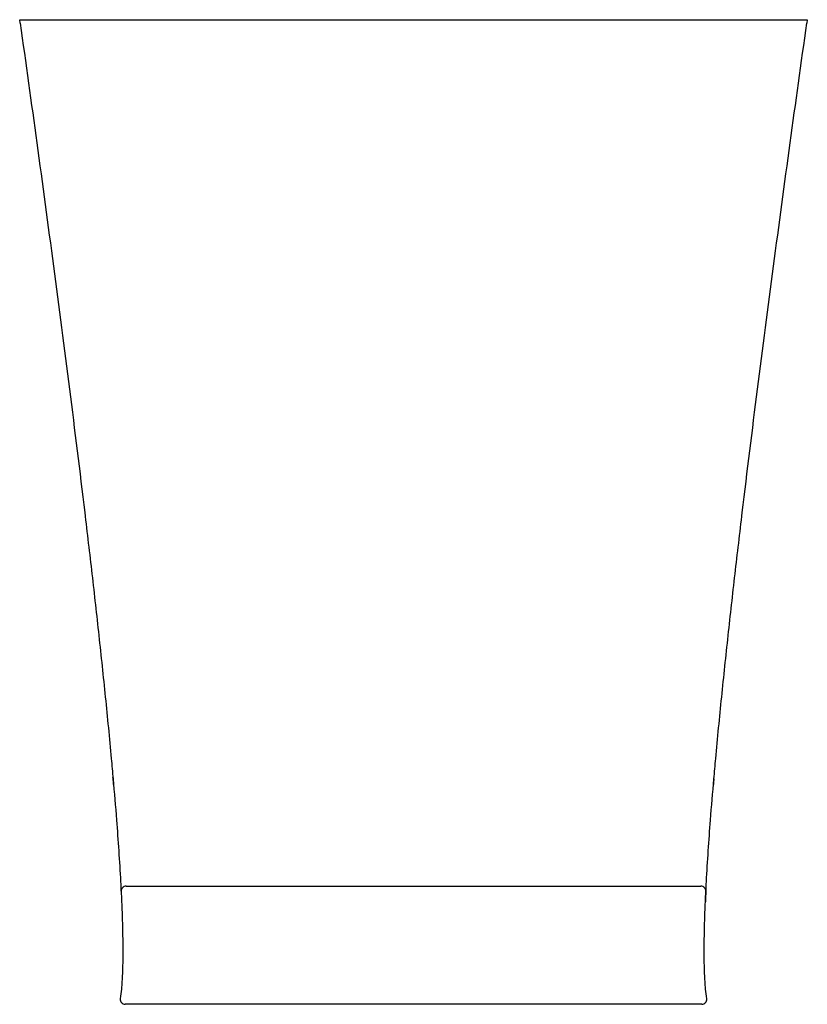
# Model space of a CAD drawing. Header units: millimetres. Extents: x 4018.6126 to 4018.6526, y 1864.6952 to 1864.7452.
import ezdxf

# ---------------------------------------------------------------- set-up
doc = ezdxf.new("R2010")
doc.units = ezdxf.units.MM
doc.layers.add('SANINDUSA', color=3, linetype='Continuous')

msp = doc.modelspace()

# ---------------------------------------------------------------- linework, layer by layer
at = {"layer": 'SANINDUSA'}
for p, q in [((4018.612601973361, 1864.745248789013), (4018.652601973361, 1864.745248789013)), ((4018.612626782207, 1864.74507205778), (4018.612601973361, 1864.745248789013)), ((4018.652601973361, 1864.745248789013), (4018.652577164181, 1864.745072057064)), ((4018.617345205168, 1864.706695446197), (4018.617339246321, 1864.70676341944)), ((4018.617378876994, 1864.706306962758), (4018.617345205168, 1864.706695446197)), ((4018.647858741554, 1864.706695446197), (4018.647825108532, 1864.70630741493)), ((4018.617752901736, 1864.700986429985), (4018.617749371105, 1864.701057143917)), ((4018.61800257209, 1864.701248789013), (4018.647201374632, 1864.701248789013)), ((4018.647454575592, 1864.701057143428), (4018.647451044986, 1864.700986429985)), ((4018.64724765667, 1864.695248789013), (4018.617956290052, 1864.695248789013))]:
    msp.add_line(p, q, dxfattribs=at)
for centre, radius, start, end in [((4018.61800257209, 1864.700998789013), 0.00025, 90, 182.8340443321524), ((4018.647201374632, 1864.700998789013), 0.00025, 357.1659556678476, 90), ((4018.734213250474, 1864.696681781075), 0.08686892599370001, 177.1596372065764, 177.5103341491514), ((4018.617956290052, 1864.695498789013), 0.00025, 171.8228845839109, 270), ((4018.64724765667, 1864.695498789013), 0.00025, 270, 8.17711541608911)]:
    msp.add_arc(centre, radius, start, end, dxfattribs=at)
for points, knots in [([(4018.612626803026, 1864.745072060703), (4018.612911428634, 1864.743045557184), (4018.613482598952, 1864.738933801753), (4018.614319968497, 1864.732737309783), (4018.615135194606, 1864.726482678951), (4018.615782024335, 1864.721271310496), (4018.616272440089, 1864.71710290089), (4018.616623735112, 1864.713977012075), (4018.616954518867, 1864.710851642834), (4018.617190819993, 1864.708424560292), (4018.617315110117, 1864.707039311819), (4018.617345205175, 1864.706695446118)], [0, 0, 0, 0, 0.158346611, 0.3212962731, 0.4842459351, 0.6471955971, 0.7286704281, 0.8101452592, 0.8916200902, 0.9730949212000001, 1, 1, 1, 1]), ([(4018.647858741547, 1864.706695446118), (4018.647888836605, 1864.707039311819), (4018.64801312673, 1864.708424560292), (4018.648249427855, 1864.710851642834), (4018.64858021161, 1864.713977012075), (4018.648931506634, 1864.71710290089), (4018.649421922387, 1864.721271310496), (4018.650068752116, 1864.726482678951), (4018.650883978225, 1864.732737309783), (4018.651721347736, 1864.738933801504), (4018.652292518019, 1864.743045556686), (4018.652577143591, 1864.745072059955)], [0, 0, 0, 0, 0.0269050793, 0.1083799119, 0.1898547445, 0.2713295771, 0.3528044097, 0.5157540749, 0.6787037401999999, 0.8416534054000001, 1, 1, 1, 1]), ([(4018.617345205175, 1864.706695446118), (4018.617406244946, 1864.705998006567), (4018.617507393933, 1864.704780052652), (4018.617634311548, 1864.703041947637), (4018.617708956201, 1864.701836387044), (4018.617744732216, 1864.701151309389), (4018.617752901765, 1864.700986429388)], [0, 0, 0, 0, 0.3663438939, 0.639826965, 0.9133100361, 1, 1, 1, 1]), ([(4018.647451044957, 1864.700986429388), (4018.647459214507, 1864.701151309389), (4018.647494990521, 1864.701836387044), (4018.647569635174, 1864.703041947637), (4018.64769655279, 1864.704780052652), (4018.647797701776, 1864.705998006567), (4018.647858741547, 1864.706695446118)], [0, 0, 0, 0, 0.0866899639, 0.360173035, 0.6336561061, 1, 1, 1, 1]), ([(4018.617752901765, 1864.700986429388), (4018.617770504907, 1864.700631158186), (4018.617808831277, 1864.69975586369), (4018.617844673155, 1864.698361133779), (4018.617835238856, 1864.697062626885), (4018.617778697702, 1864.696120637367), (4018.617732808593, 1864.695697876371), (4018.61770914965, 1864.695534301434)], [0, 0, 0, 0, 0.195200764, 0.4809934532, 0.7667861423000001, 0.9096824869, 1, 1, 1, 1]), ([(4018.647494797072, 1864.695534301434), (4018.647471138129, 1864.695697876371), (4018.647425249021, 1864.696120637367), (4018.647368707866, 1864.697062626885), (4018.647359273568, 1864.698361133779), (4018.647395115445, 1864.69975586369), (4018.647433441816, 1864.700631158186), (4018.647451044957, 1864.700986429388)], [0, 0, 0, 0, 0.09031751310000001, 0.2332138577, 0.5190065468, 0.8047992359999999, 1, 1, 1, 1])]:
    msp.add_open_spline(points, degree=3, knots=knots, dxfattribs=at)

doc.saveas('drawing.dxf')
